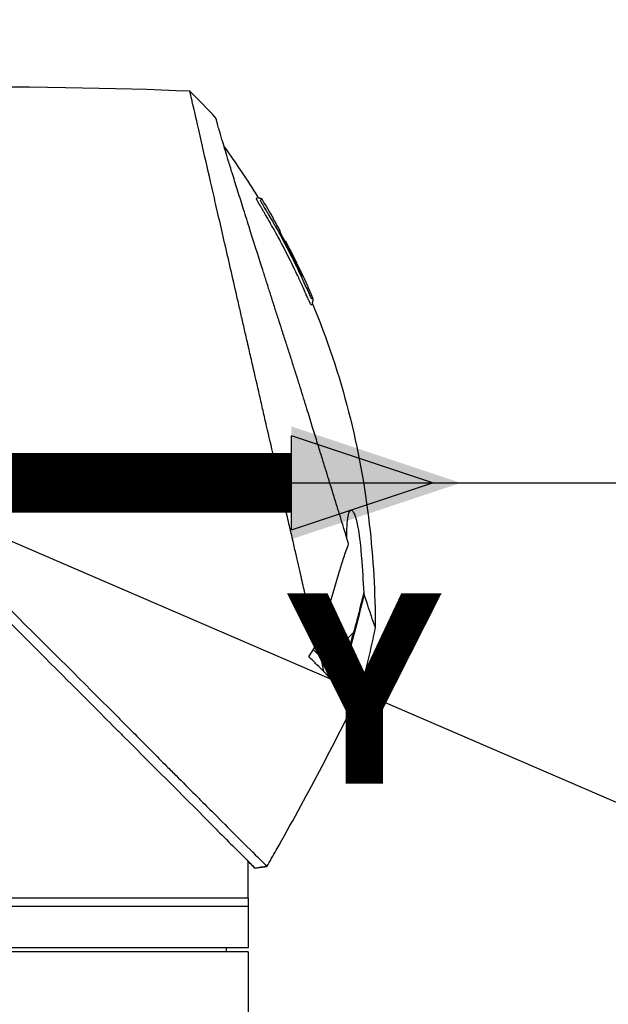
# Model space of a CAD drawing. Header units: millimetres. Extents: x 0 to 5219, y 0 to 2970.
# Tile 161 of 233: x 2026 to 2097, y 2058 to 2177. Entities that reach past the tile are written whole.
import ezdxf

# ---------------------------------------------------------------- set-up
doc = ezdxf.new("R2010")
doc.units = ezdxf.units.MM
doc.header["$LTSCALE"] = 0.2
doc.linetypes.add('CENTER2', pattern=[1.125, 0.75, -0.125, 0.125, -0.125])
for name, color, linetype in [('02_Center Line', 1, 'CENTER2'), ('07_Special Line2', 76, 'Continuous'), ('12_Before Rev.Num.', 5, 'Continuous')]:
    doc.layers.add(name, color=color, linetype=linetype)
doc.layers.add('14_Mark', color=7, linetype='Continuous', true_color=0xe03c31)
doc.styles.add('Rainbow-5.0 Style', font='malgunsl.ttf')
doc.dimstyles.new('Rainbow-5.0 Style', dxfattribs={"dimtxt": 4, "dimasz": 2.5, "dimexe": 1, "dimexo": 1, "dimgap": 1, "dimtad": 1, "dimdsep": 46, "dimtxsty": 'Rainbow-5.0 Style', "dimcen": 0, "dimclrd": 251, "dimclre": 251, "dimclrt": 7, "dimazin": 3, "dimtp": 0.1, "dimtm": 0.1, "dimtfac": 0.61, "dimtmove": 0, "dimatfit": 3, "dimfxl": 1, "dimlwd": -1, "dimlwe": -1, "dimarcsym": 1})
doc.dimstyles.new('Rainbow-5.0 Style$0', dxfattribs={"dimtxt": 4, "dimasz": 3, "dimexe": 2, "dimexo": 1, "dimgap": 0.8, "dimtad": 1, "dimzin": 9, "dimdsep": 46, "dimtxsty": 'Rainbow-5.0 Style', "dimcen": 0, "dimclrd": 251, "dimclre": 251, "dimclrt": 256, "dimadec": 1, "dimazin": 0, "dimtp": 0.1, "dimtm": 0.1, "dimtfac": 0.61, "dimtmove": 0, "dimatfit": 3, "dimfxl": 1, "dimlwd": -1, "dimlwe": -1, "dimarcsym": 1})

# ---------------------------------------------------------------- blocks, each defined once
blk = doc.blocks.new('A$C7b354fd2')
for p, q in [((7.74, 1413.49), (7.74, 1413.49)), ((8.94, 1411.94), (8.93, 1411.93)), ((9.79, 1410.39), (9.79, 1410.39)), ((10.29, 1408.97), (10.29, 1408.98)), ((10.38, 1409.06), (10.43, 1409.11)), ((10.46, 1409.15), (10.46, 1409.15)), ((18.66, 1361.7), (15.54, 1358.57)), ((14.44, 1359.01), (14.44, 1359.01)), ((15.07, 1356.97), (14.76, 1358.69)), ((15.68, 1358.42), (17.13, 1356.62)), ((15.98, 1357.48), (15.98, 1357.48)), ((17.36, 1356.75), (17.36, 1356.75)), ((5.9, 1333), (5.9, 1334)), ((6.74, 1333.16), (8.19, 1333.34)), ((8.19, 1333.34), (8.19, 1333.34)), ((5.9, 1329.5), (5.9, 1332.5)), ((5.9, 1329.5), (-84.1, 1329.5)), ((5.9, 1328.5), (-84.1, 1328.5)), ((5.9, 1329.5), (5.9, 1323.5)), ((5.9, 1323.5), (-84.1, 1323.5)), ((5.9, 1323), (-84.1, 1323)), ((3.29, 1323), (3.3, 1323.5)), ((5.9, 1323), (5.9, 919.1))]:
    blk.add_line(p, q)
for centre, major_axis, ratio, start_param, end_param in [((-345.1, 1397.6), (-366.09, -26.02), 0.042138, 3.488133, 3.909025), ((-0.48, 1424.81), (-7.47, 7.7), 0.120793, 4.50015, 4.924628), ((-73.55, 1364.88), (-45.52, 83.34), 1, 4.712389, 4.730948), ((-73.55, 1364.88), (47.06, -82.48), 1, 1.552239, 1.570796), ((-48.79, 1343.69), (61.32, 61.29), 0.000012, 6.229279, 6.245754), ((-163.81, 1410.5), (-44.19, -183.8), 1, 1.51817, 1.570796), ((-2401.35, 2796.85), (-765.25, 2704.52), 0.999799, 3.899585, 3.900232), ((22.59, 1353.11), (-157.24, -287.66), 0.019111, 4.710355, 4.714425), ((-9.64, 1382.72), (29.02, -28.06), 0.006576, 0.377371, 0.391215), ((-72.8, 1391.8), (92.5, 175.69), 0.499327, 4.653394, 4.763255), ((-10.44, 1381.83), (29.37, -28.27), 0.004865, 5.887634, 5.901943), ((-331.93, 1528.58), (133.4, 370.15), 0.996605, 4.537773, 4.543581)]:
    blk.add_ellipse(centre, major_axis=major_axis, ratio=ratio, start_param=start_param, end_param=end_param)
for points, knots in [([(14.21, 1360.31), (13.74, 1362.33), (13.24, 1364.52), (12.62, 1367.25), (12.53, 1367.6), (12.41, 1368.14), (12.37, 1368.32), (12.11, 1369.47), (11.91, 1370.35), (11.56, 1371.86), (11.43, 1372.45), (11.23, 1373.31), (11.16, 1373.62), (11.07, 1374), (11.05, 1374.08), (10.96, 1374.48), (10.88, 1374.82), (10.63, 1375.92), (10.45, 1376.7), (10.22, 1377.69), (10.18, 1377.89), (10.07, 1378.37), (10.01, 1378.64), (9.91, 1379.08), (9.86, 1379.26), (9.28, 1381.81), (8.72, 1384.25), (8.01, 1387.34), (7.87, 1387.97), (7.58, 1389.22), (7.44, 1389.83), (7.02, 1391.67), (6.75, 1392.88), (6.39, 1394.41), (6.32, 1394.73), (6.17, 1395.37), (6.1, 1395.69), (5.99, 1396.18), (5.95, 1396.33), (5.88, 1396.64), (5.85, 1396.79), (5.69, 1397.5), (5.55, 1398.07), (5.36, 1398.94), (5.29, 1399.23), (5.16, 1399.81), (5.09, 1400.09), (4.89, 1400.95), (4.77, 1401.52), (4.38, 1403.19), (4.13, 1404.3), (3.63, 1406.46), (3.39, 1407.52), (2.92, 1409.59), (2.69, 1410.59), (2.35, 1412.05), (2.24, 1412.53), (2.03, 1413.47), (1.92, 1413.93), (1.71, 1414.83), (1.61, 1415.28), (1.11, 1417.45), (0.75, 1419.02), (0.19, 1421.48), (-0.03, 1422.44), (-0.36, 1423.9), (-0.49, 1424.47), (-0.65, 1425.14), (-0.69, 1425.31), (-0.74, 1425.55), (-0.76, 1425.62), (-0.8, 1425.82), (-0.83, 1425.94), (-0.9, 1426.25), (-0.94, 1426.43), (-1, 1426.7), (-1.03, 1426.8), (-1.06, 1426.92), (-1.06, 1426.96), (-1.09, 1427.09), (-1.11, 1427.17), (-1.14, 1427.28), (-1.14, 1427.31), (-1.14, 1427.31)], [0.000001, 0.000001, 0.000001, 0.000001, 0.87198, 0.87198, 0.998176, 0.998176, 1.064575, 1.064575, 1.41457, 1.41457, 1.596219, 1.596219, 1.693857, 1.693857, 1.719166, 1.719166, 1.837725, 1.837725, 2.111396, 2.111396, 2.182409, 2.182409, 2.276499, 2.276499, 2.337341, 2.337341, 3.162147, 3.162147, 3.373842, 3.373842, 3.579811, 3.579811, 3.984502, 3.984502, 4.09507, 4.09507, 4.202311, 4.202311, 4.255972, 4.255972, 4.304596, 4.304596, 4.486711, 4.486711, 4.581165, 4.581165, 4.673894, 4.673894, 4.859509, 4.859509, 5.231419, 5.231419, 5.60592, 5.60592, 5.979077, 5.979077, 6.165933, 6.165933, 6.351964, 6.351964, 6.539189, 6.539189, 7.288579, 7.288579, 7.860772, 7.860772, 8.290537, 8.290537, 8.451715, 8.451715, 8.522248, 8.522248, 8.654959, 8.654959, 8.889881, 8.889881, 9.06617, 9.06617, 9.132077, 9.132077, 9.362293, 9.362293, 9.592797, 9.592797, 9.592797, 9.592797]), ([(18.09, 1372.45), (18, 1372.73), (17.91, 1373.02), (17.74, 1373.59), (17.64, 1373.89), (17.49, 1374.38), (17.43, 1374.58), (17.12, 1375.6), (16.86, 1376.44), (16.41, 1377.88), (16.23, 1378.47), (15.8, 1379.86), (15.55, 1380.68), (15.14, 1381.98), (15, 1382.46), (14.68, 1383.5), (14.5, 1384.05), (14.13, 1385.26), (13.93, 1385.91), (13.5, 1387.31), (13.27, 1388.06), (12.76, 1389.69), (12.5, 1390.56), (12.15, 1391.66), (12.08, 1391.88), (11.86, 1392.6), (11.7, 1393.1), (11.38, 1394.09), (11.23, 1394.59), (10.91, 1395.58), (10.75, 1396.08), (10.43, 1397.06), (10.27, 1397.56), (9.97, 1398.48), (9.82, 1398.95), (9.6, 1399.65), (9.52, 1399.9), (9.28, 1400.64), (9.13, 1401.12), (8.84, 1402.03), (8.7, 1402.46), (8.41, 1403.36), (8.26, 1403.84), (7.96, 1404.77), (7.82, 1405.23), (7.09, 1407.51), (6.54, 1409.25), (5.89, 1411.3), (5.77, 1411.7), (5.52, 1412.49), (5.39, 1412.88), (5.04, 1414.02), (4.81, 1414.74), (4.38, 1416.13), (4.17, 1416.79), (3.81, 1417.94), (3.66, 1418.44), (3.25, 1419.75), (3.03, 1420.49), (2.69, 1421.61), (2.57, 1422.03), (2.38, 1422.67), (2.31, 1422.92), (2.21, 1423.28), (2.17, 1423.42), (2.13, 1423.58), (2.12, 1423.62), (2.07, 1423.79), (2.05, 1423.9), (2.01, 1424.03), (2, 1424.07), (2, 1424.07)], [0.000001, 0.000001, 0.000001, 0.000001, 0.11946, 0.11946, 0.241052, 0.241052, 0.321692, 0.321692, 0.643653, 0.643653, 0.858623, 0.858623, 1.144694, 1.144694, 1.308122, 1.308122, 1.494874, 1.494874, 1.708069, 1.708069, 1.951832, 1.951832, 2.230695, 2.230695, 2.303189, 2.303189, 2.46479, 2.46479, 2.625297, 2.625297, 2.787922, 2.787922, 2.946664, 2.946664, 3.08253, 3.08253, 3.156368, 3.156368, 3.305764, 3.305764, 3.43529, 3.43529, 3.579096, 3.579096, 3.721833, 3.721833, 4.292184, 4.292184, 4.435257, 4.435257, 4.578157, 4.578157, 4.862917, 4.862917, 5.148905, 5.148905, 5.393875, 5.393875, 5.822939, 5.822939, 6.144758, 6.144758, 6.385994, 6.385994, 6.566823, 6.566823, 6.63475, 6.63475, 6.873456, 6.873456, 7.112007, 7.112007, 7.112007, 7.112007]), ([(12.82, 1402.97), (12.8, 1403.01), (12.77, 1403.07), (12.73, 1403.17), (12.72, 1403.2), (12.7, 1403.23), (12.69, 1403.26), (12.61, 1403.43), (12.57, 1403.52), (12.57, 1403.52), (12.57, 1403.52), (12.55, 1403.56), (12.55, 1403.58), (12.36, 1404.01), (12.16, 1404.43), (11.97, 1404.85), (11.85, 1405.1), (11.73, 1405.35), (11.61, 1405.6), (11.47, 1405.9), (11.33, 1406.17), (11.21, 1406.42), (10.98, 1406.88), (10.79, 1407.27), (10.62, 1407.59), (10.55, 1407.73), (10.48, 1407.86), (10.43, 1407.97), (10.22, 1408.38), (10.1, 1408.61), (10.07, 1408.66), (9.92, 1408.94), (9.77, 1409.23), (9.62, 1409.51), (9.48, 1409.75), (9.35, 1410), (9.21, 1410.24), (8.98, 1410.67), (8.79, 1411.01), (8.64, 1411.27), (8.53, 1411.47), (8.44, 1411.62), (8.38, 1411.72), (8.15, 1412.13), (8.01, 1412.36), (7.99, 1412.41), (7.96, 1412.44), (7.94, 1412.47), (7.93, 1412.51), (7.9, 1412.56), (7.87, 1412.6), (7.85, 1412.64), (7.8, 1412.73), (7.76, 1412.79), (7.72, 1412.85), (7.72, 1412.86), (7.71, 1412.88), (7.7, 1412.89), (7.67, 1412.93), (7.65, 1412.97), (7.64, 1412.99), (7.64, 1413), (7.63, 1413.01), (7.62, 1413.02), (7.62, 1413.03), (7.61, 1413.04), (7.6, 1413.05), (7.6, 1413.05), (7.6, 1413.06), (7.6, 1413.06), (7.57, 1413.11), (7.54, 1413.16), (7.52, 1413.19), (7.45, 1413.3), (7.41, 1413.37), (7.39, 1413.41), (7.38, 1413.43), (7.36, 1413.46), (7.34, 1413.49), (7.33, 1413.5), (7.32, 1413.52), (7.32, 1413.53), (7.31, 1413.54), (7.31, 1413.54), (7.31, 1413.55), (7.3, 1413.56), (7.29, 1413.57), (7.28, 1413.59), (7.27, 1413.61), (7.26, 1413.62), (7.25, 1413.64), (7.25, 1413.65), (7.24, 1413.66), (7.22, 1413.69), (7.21, 1413.71), (7.2, 1413.73), (7.19, 1413.75), (7.16, 1413.8), (7.13, 1413.85), (7.11, 1413.89), (7.08, 1413.95), (7.05, 1414), (7.03, 1414.04), (7.02, 1414.07), (7, 1414.1), (6.99, 1414.12), (6.98, 1414.14), (6.98, 1414.15), (6.97, 1414.16), (6.97, 1414.16), (6.97, 1414.17), (6.97, 1414.17), (6.96, 1414.19), (6.95, 1414.22), (6.94, 1414.25), (6.93, 1414.25), (6.93, 1414.26), (6.93, 1414.26), (6.93, 1414.27), (6.93, 1414.27), (6.93, 1414.28), (6.93, 1414.28), (6.92, 1414.29), (6.92, 1414.3), (6.92, 1414.3), (6.92, 1414.31), (6.92, 1414.31), (6.92, 1414.32), (6.95, 1414.34), (6.97, 1414.38), (6.99, 1414.4), (7.01, 1414.42), (7.03, 1414.43), (7.03, 1414.44), (7.04, 1414.45), (7.05, 1414.45), (7.05, 1414.46), (7.06, 1414.46), (7.06, 1414.47), (7.07, 1414.48), (7.07, 1414.48), (7.08, 1414.48), (7.08, 1414.48), (7.08, 1414.48), (7.08, 1414.48)], [-0.6381839, -0.6381839, -0.6381839, -0.6381839, -0.6316964, -0.6316964, -0.6316964, -0.6307456, -0.6307456, -0.6307456, -0.6250215, -0.6250215, -0.6250215, -0.6234436, -0.6234436, -0.6234436, -0.5910238, -0.5910238, -0.5910238, -0.5714286, -0.5714286, -0.5714286, -0.5584343, -0.5584343, -0.5584343, -0.5344378, -0.5344378, -0.5344378, -0.5236736, -0.5236736, -0.5236736, -0.4857143, -0.4857143, -0.4857143, -0.4628498, -0.4628498, -0.4628498, -0.4428571, -0.4428571, -0.4428571, -0.4184801, -0.4184801, -0.4184801, -0.4, -0.4, -0.4, -0.3785714, -0.3785714, -0.3785714, -0.3766324, -0.3766324, -0.3766324, -0.3736775, -0.3736775, -0.3736775, -0.3678571, -0.3678571, -0.3678571, -0.3667329, -0.3667329, -0.3667329, -0.3632653, -0.3632653, -0.3632653, -0.3617347, -0.3617347, -0.3617347, -0.3602041, -0.3602041, -0.3602041, -0.3600354, -0.3600354, -0.3600354, -0.3571429, -0.3571429, -0.3571429, -0.3517857, -0.3517857, -0.3517857, -0.3491071, -0.3491071, -0.3491071, -0.347306, -0.347306, -0.347306, -0.3464286, -0.3464286, -0.3464286, -0.3448214, -0.3448214, -0.3448214, -0.3432143, -0.3432143, -0.3432143, -0.341231, -0.341231, -0.341231, -0.34, -0.34, -0.34, -0.3357143, -0.3357143, -0.3357143, -0.3314305, -0.3314305, -0.3314305, -0.3277963, -0.3277963, -0.3277963, -0.325, -0.325, -0.325, -0.3238534, -0.3238534, -0.3238534, -0.3196429, -0.3196429, -0.3196429, -0.3186098, -0.3186098, -0.3186098, -0.3169643, -0.3169643, -0.3169643, -0.3142857, -0.3142857, -0.3142857, -0.3057284, -0.3057284, -0.3057284, -0.2625175, -0.2625175, -0.2625175, -0.2379132, -0.2379132, -0.2379132, -0.2285714, -0.2285714, -0.2285714, -0.2146659, -0.2146659, -0.2146659, -0.1843164, -0.1843164, -0.1843164, -0.1783373, -0.1783373, -0.1783373, -0.1783373]), ([(7.08, 1414.48), (7.09, 1414.46), (7.1, 1414.44), (7.14, 1414.42), (7.16, 1414.41), (7.2, 1414.39), (7.22, 1414.39), (7.27, 1414.38), (7.31, 1414.37), (7.38, 1414.37), (7.42, 1414.36), (7.48, 1414.34), (7.5, 1414.33), (7.53, 1414.3), (7.55, 1414.28), (7.56, 1414.26)], [0, 0, 0, 0, 0.00696823, 0.00696823, 0.0132767, 0.0132767, 0.01999623, 0.01999623, 0.03024169, 0.03024169, 0.04191695, 0.04191695, 0.04845969, 0.04845969, 0.05587781, 0.05587781, 0.05587781, 0.05587781]), ([(7.69, 1413.58), (7.67, 1413.61), (7.65, 1413.63), (7.64, 1413.66), (7.55, 1413.8), (7.51, 1413.88), (7.49, 1413.91), (7.49, 1413.92), (7.47, 1413.95), (7.46, 1413.99), (7.45, 1413.99), (7.45, 1413.99), (7.45, 1414), (7.44, 1414.02), (7.43, 1414.03), (7.43, 1414.05), (7.42, 1414.06), (7.42, 1414.08), (7.41, 1414.09), (7.41, 1414.09), (7.41, 1414.09), (7.41, 1414.09), (7.41, 1414.09), (7.41, 1414.09), (7.41, 1414.1), (7.41, 1414.1), (7.41, 1414.1), (7.41, 1414.11), (7.41, 1414.11), (7.41, 1414.11), (7.41, 1414.11), (7.41, 1414.12), (7.42, 1414.12), (7.42, 1414.12), (7.42, 1414.12), (7.42, 1414.13), (7.42, 1414.13), (7.42, 1414.13), (7.43, 1414.13), (7.43, 1414.13), (7.43, 1414.13), (7.43, 1414.14), (7.44, 1414.14), (7.44, 1414.14), (7.45, 1414.15), (7.45, 1414.15), (7.45, 1414.15), (7.46, 1414.16), (7.47, 1414.16), (7.47, 1414.17), (7.47, 1414.17), (7.48, 1414.18), (7.49, 1414.19), (7.5, 1414.2), (7.51, 1414.21), (7.52, 1414.22), (7.52, 1414.22), (7.52, 1414.22), (7.53, 1414.23), (7.54, 1414.24), (7.55, 1414.25), (7.56, 1414.26), (7.56, 1414.26), (7.56, 1414.26), (7.56, 1414.26), (7.56, 1414.26), (7.56, 1414.26)], [0.6113952, 0.6113952, 0.6113952, 0.6113952, 0.6163655, 0.6163655, 0.6163655, 0.6428571, 0.6428571, 0.6428571, 0.6462054, 0.6462054, 0.6462054, 0.6466888, 0.6466888, 0.6466888, 0.6495536, 0.6495536, 0.6495536, 0.6529018, 0.6529018, 0.6529018, 0.6534468, 0.6534468, 0.6534468, 0.6545759, 0.6545759, 0.6545759, 0.65625, 0.65625, 0.65625, 0.6595982, 0.6595982, 0.6595982, 0.6629464, 0.6629464, 0.6629464, 0.6668565, 0.6668565, 0.6668565, 0.6696429, 0.6696429, 0.6696429, 0.6763393, 0.6763393, 0.6763393, 0.6830357, 0.6830357, 0.6830357, 0.6964286, 0.6964286, 0.6964286, 0.7071219, 0.7071219, 0.7071219, 0.75, 0.75, 0.75, 0.7544493, 0.7544493, 0.7544493, 0.7766834, 0.7766834, 0.7766834, 0.7989284, 0.7989284, 0.7989284, 0.8029565, 0.8029565, 0.8029565, 0.8029565]), ([(9.2, 1410.97), (9.13, 1411.1), (9.06, 1411.23), (8.99, 1411.36), (8.63, 1411.99), (8.33, 1412.5), (8.09, 1412.9), (7.93, 1413.18), (7.79, 1413.41), (7.69, 1413.58)], [0.53854069, 0.53854069, 0.53854069, 0.53854069, 0.54601158, 0.54601158, 0.54601158, 0.58414804, 0.58414804, 0.58414804, 0.6113952, 0.6113952, 0.6113952, 0.6113952]), ([(9.2, 1410.97), (10, 1409.55), (10.76, 1408.1), (11.85, 1405.91), (12.2, 1405.17), (12.71, 1404.05), (12.88, 1403.68), (13.13, 1403.12), (13.21, 1402.93), (13.33, 1402.65), (13.38, 1402.55), (13.43, 1402.44), (13.44, 1402.41), (13.48, 1402.34), (13.5, 1402.3), (13.52, 1402.25), (13.53, 1402.23), (13.55, 1402.2), (13.55, 1402.19), (13.56, 1402.19)], [0, 0, 0, 0, 0.4895494, 0.4895494, 0.7349123, 0.7349123, 0.8575971, 0.8575971, 0.9189278, 0.9189278, 0.9500754, 0.9500754, 0.9597588, 0.9597588, 0.9764516, 0.9764516, 0.986508, 0.986508, 0.9974152, 0.9974152, 0.9974152, 0.9974152]), ([(12.44, 1404.89), (12.16, 1405.51), (11.86, 1406.12), (11.27, 1407.33), (10.96, 1407.93), (10.55, 1408.72), (10.49, 1408.84), (10.34, 1409.13), (10.26, 1409.28), (10.12, 1409.56), (10.05, 1409.7), (9.92, 1409.97), (9.86, 1410.09), (9.78, 1410.28), (9.76, 1410.33), (9.76, 1410.37), (9.77, 1410.37), (9.78, 1410.38), (9.79, 1410.39), (9.79, 1410.39)], [0, 0, 0, 0, 0.2033457, 0.2033457, 0.4054893, 0.4054893, 0.4711803, 0.4711803, 0.537522, 0.537522, 0.6072062, 0.6072062, 0.6950472, 0.6950472, 0.7818922, 0.7818922, 0.8436322, 0.8436322, 0.9566964, 0.9566964, 0.9566964, 0.9566964]), ([(10.05, 1409.69), (10.06, 1409.68), (10.07, 1409.67), (10.14, 1409.53), (10.21, 1409.39), (10.31, 1409.18), (10.34, 1409.12), (10.38, 1409.06)], [0.10468466, 0.10468466, 0.10468466, 0.10468466, 0.10797961, 0.10797961, 0.13839286, 0.13839286, 0.15095897, 0.15095897, 0.15095897, 0.15095897]), ([(10.46, 1409.15), (10.46, 1409.14), (10.45, 1409.13), (10.43, 1409.12), (10.43, 1409.12), (10.43, 1409.11), (10.43, 1409.11), (10.44, 1409.09), (10.45, 1409.07), (10.47, 1409.02), (10.48, 1408.99), (10.51, 1408.93), (10.53, 1408.9), (10.57, 1408.81), (10.6, 1408.76), (10.76, 1408.45), (10.85, 1408.28), (11.48, 1407.06), (11.99, 1406), (12.49, 1404.94)], [0, 0, 0, 0, 0.2014667, 0.2014667, 0.2163534, 0.2163534, 0.2235204, 0.2235204, 0.23705, 0.23705, 0.2500366, 0.2500366, 0.2610139, 0.2610139, 0.2818391, 0.2818391, 0.3061493, 0.3061493, 0.4559018, 0.4559018, 0.4559018, 0.4559018]), ([(11.76, 1406.58), (11.71, 1406.68), (11.61, 1406.89), (11.15, 1407.82), (10.81, 1408.48), (10.46, 1409.15)], [-0.3089, -0.3089, -0.3089, -0.3089, -0.2247493, -0.2247493, 0, 0, 0, 0]), ([(12.38, 1405.31), (12.34, 1405.38), (12.3, 1405.47), (12.18, 1405.73), (12.09, 1405.9), (11.96, 1406.18), (11.91, 1406.27), (11.77, 1406.56), (11.69, 1406.73), (11.23, 1407.66), (10.85, 1408.41), (10.46, 1409.15)], [0.2755532, 0.2755532, 0.2755532, 0.2755532, 0.2850415, 0.2850415, 0.2995323, 0.2995323, 0.3067321, 0.3067321, 0.3211833, 0.3211833, 0.3801221, 0.3801221, 0.3801221, 0.3801221]), ([(13.23, 1402.03), (13.23, 1402.04), (13.23, 1402.04), (13.22, 1402.05), (13.21, 1402.08), (13.2, 1402.11), (13.18, 1402.15), (13.15, 1402.21), (13.13, 1402.25), (13.12, 1402.28), (13.11, 1402.3), (13.1, 1402.32), (13.1, 1402.34), (13.09, 1402.34), (13.09, 1402.35), (13.09, 1402.35), (13.09, 1402.36), (13.08, 1402.36), (13.08, 1402.37), (13.08, 1402.38), (13.07, 1402.39), (13.07, 1402.4), (13.06, 1402.42), (13.05, 1402.44), (13.04, 1402.46), (13.03, 1402.48), (13.02, 1402.5), (13.01, 1402.52), (12.98, 1402.61), (12.94, 1402.69), (12.9, 1402.77), (12.89, 1402.81), (12.87, 1402.86), (12.84, 1402.92), (12.84, 1402.93), (12.83, 1402.94), (12.83, 1402.94), (12.83, 1402.96), (12.82, 1402.96), (12.82, 1402.97), (12.82, 1402.97), (12.82, 1402.97), (12.82, 1402.97)], [-0.66514195, -0.66514195, -0.66514195, -0.66514195, -0.66455586, -0.66455586, -0.66455586, -0.66183036, -0.66183036, -0.66183036, -0.65848214, -0.65848214, -0.65848214, -0.65680804, -0.65680804, -0.65680804, -0.65638951, -0.65638951, -0.65638951, -0.65597098, -0.65597098, -0.65597098, -0.65513393, -0.65513393, -0.65513393, -0.65351626, -0.65351626, -0.65351626, -0.65178571, -0.65178571, -0.65178571, -0.64508929, -0.64508929, -0.64508929, -0.64174107, -0.64174107, -0.64174107, -0.64037359, -0.64037359, -0.64037359, -0.63839286, -0.63839286, -0.63839286, -0.63818395, -0.63818395, -0.63818395, -0.63818395]), ([(13.43, 1401.62), (13.41, 1401.65), (13.4, 1401.69), (13.38, 1401.72), (13.32, 1401.84), (13.27, 1401.96), (13.23, 1402.03), (13.23, 1402.03), (13.23, 1402.03), (13.23, 1402.03)], [-0.67857143, -0.67857143, -0.67857143, -0.67857143, -0.67563925, -0.67563925, -0.67563925, -0.66517857, -0.66517857, -0.66517857, -0.66514195, -0.66514195, -0.66514195, -0.66514195]), ([(13.71, 1401.55), (13.71, 1401.55), (13.71, 1401.55), (13.71, 1401.55), (13.71, 1401.55), (13.7, 1401.54), (13.7, 1401.54), (13.69, 1401.53), (13.69, 1401.53), (13.69, 1401.53), (13.68, 1401.52), (13.67, 1401.51), (13.66, 1401.5), (13.65, 1401.49), (13.64, 1401.48), (13.64, 1401.48), (13.62, 1401.46), (13.61, 1401.45), (13.6, 1401.44), (13.6, 1401.44), (13.6, 1401.44), (13.6, 1401.44), (13.6, 1401.44), (13.6, 1401.44), (13.59, 1401.43), (13.59, 1401.43), (13.59, 1401.43), (13.59, 1401.43), (13.58, 1401.42), (13.57, 1401.42), (13.57, 1401.42), (13.57, 1401.41), (13.57, 1401.41), (13.57, 1401.41), (13.56, 1401.41), (13.56, 1401.41), (13.56, 1401.41), (13.56, 1401.41), (13.56, 1401.41), (13.56, 1401.41), (13.56, 1401.41), (13.56, 1401.42), (13.56, 1401.42), (13.55, 1401.42), (13.55, 1401.42), (13.55, 1401.42), (13.55, 1401.42), (13.55, 1401.42), (13.54, 1401.42), (13.54, 1401.43), (13.53, 1401.43), (13.52, 1401.46), (13.52, 1401.46), (13.51, 1401.48), (13.5, 1401.49), (13.48, 1401.52), (13.46, 1401.57), (13.43, 1401.62)], [-0.8424131, -0.8424131, -0.8424131, -0.8424131, -0.8361277, -0.8361277, -0.8361277, -0.7959166, -0.7959166, -0.7959166, -0.7857143, -0.7857143, -0.7857143, -0.7650972, -0.7650972, -0.7650972, -0.7397959, -0.7397959, -0.7397959, -0.7152592, -0.7152592, -0.7152592, -0.7135569, -0.7135569, -0.7135569, -0.7068916, -0.7068916, -0.7068916, -0.70606, -0.70606, -0.70606, -0.7010621, -0.7010621, -0.7010621, -0.6985631, -0.6985631, -0.6985631, -0.6973136, -0.6973136, -0.6973136, -0.6969517, -0.6969517, -0.6969517, -0.6960641, -0.6960641, -0.6960641, -0.6934402, -0.6934402, -0.6934402, -0.691691, -0.691691, -0.691691, -0.6873178, -0.6873178, -0.6873178, -0.6847598, -0.6847598, -0.6847598, -0.6785714, -0.6785714, -0.6785714, -0.6785714]), ([(13.73, 1402.29), (13.73, 1402.29), (13.73, 1402.29), (13.73, 1402.29), (13.73, 1402.29), (13.73, 1402.28), (13.72, 1402.27), (13.71, 1402.26), (13.7, 1402.25), (13.69, 1402.24), (13.68, 1402.23), (13.68, 1402.22), (13.67, 1402.21), (13.66, 1402.2), (13.65, 1402.2), (13.63, 1402.19), (13.63, 1402.19), (13.63, 1402.19), (13.63, 1402.19), (13.63, 1402.19), (13.62, 1402.18), (13.62, 1402.18), (13.6, 1402.18), (13.59, 1402.18), (13.59, 1402.18), (13.59, 1402.18), (13.59, 1402.18), (13.59, 1402.18), (13.58, 1402.18), (13.59, 1402.15), (13.56, 1402.18), (13.56, 1402.18), (13.56, 1402.19), (13.56, 1402.19)], [0.1904669, 0.1904669, 0.1904669, 0.1904669, 0.1946998, 0.1946998, 0.1946998, 0.2185366, 0.2185366, 0.2185366, 0.2401138, 0.2401138, 0.2401138, 0.25, 0.25, 0.25, 0.2746433, 0.2746433, 0.2746433, 0.275, 0.275, 0.275, 0.284375, 0.284375, 0.284375, 0.29375, 0.29375, 0.29375, 0.2960651, 0.2960651, 0.2960651, 0.3063403, 0.3063403, 0.3063403, 0.3071483, 0.3071483, 0.3071483, 0.3071483]), ([(13.73, 1402.29), (13.74, 1402.26), (13.75, 1402.23), (13.76, 1402.17), (13.76, 1402.14), (13.75, 1402.06), (13.74, 1402.01), (13.71, 1401.87), (13.68, 1401.77), (13.69, 1401.62), (13.7, 1401.59), (13.71, 1401.55)], [0.00004944, 0.00004944, 0.00004944, 0.00004944, 0.00905919, 0.00905919, 0.01879779, 0.01879779, 0.03294906, 0.03294906, 0.06376675, 0.06376675, 0.07528968, 0.07528968, 0.07528968, 0.07528968]), ([(13.71, 1401.55), (17.26, 1393.07), (19.54, 1383.97), (21.07, 1370.7), (21.31, 1366.52), (21.32, 1362.35)], [0, 0, 0, 0, 2.758267, 2.758267, 4.009408, 4.009408, 4.009408, 4.009408]), ([(-37.48, 1379.03), (-37.21, 1378.76), (-36.96, 1378.52), (-36.34, 1377.89), (-36.05, 1377.6), (-35.19, 1376.75), (-34.62, 1376.18), (-32.91, 1374.46), (-31.77, 1373.32), (-28.36, 1369.91), (-26.11, 1367.66), (-18.77, 1360.33), (-14.54, 1356.14), (-10.52, 1352.11), (-9.97, 1351.56), (-8.9, 1350.48), (-8.36, 1349.94), (-6.45, 1348.02), (-5.19, 1346.73), (-3.58, 1345.12), (-3.19, 1344.74), (-2.01, 1343.55), (-1.25, 1342.79), (-0.2, 1341.74), (0.12, 1341.42), (1.01, 1340.53), (1.57, 1339.97), (3.03, 1338.51), (3.87, 1337.64), (5.76, 1335.77), (6.67, 1334.88), (7.58, 1333.97), (7.81, 1333.73), (8.04, 1333.5), (8.1, 1333.44), (8.14, 1333.39), (8.15, 1333.38), (8.16, 1333.37), (8.17, 1333.36), (8.18, 1333.35), (8.18, 1333.35), (8.18, 1333.35), (8.19, 1333.35), (8.19, 1333.34), (8.19, 1333.34), (8.19, 1333.34), (8.19, 1333.34), (8.19, 1333.34)], [0, 0, 0, 0, 0.115596, 0.115596, 0.212113, 0.212113, 0.405093, 0.405093, 0.790972, 0.790972, 1.563393, 1.563393, 3.332159, 3.332159, 3.60987, 3.60987, 3.890806, 3.890806, 4.623507, 4.623507, 4.856845, 4.856845, 5.35641, 5.35641, 5.576842, 5.576842, 5.990665, 5.990665, 6.711546, 6.711546, 7.79125, 7.79125, 8.330789, 8.330789, 8.599474, 8.599474, 8.666532, 8.666532, 8.716444, 8.716444, 8.791539, 8.791539, 8.829086, 8.829086, 8.847858, 8.847858, 8.871461, 8.871461, 8.871461, 8.871461]), ([(-38.47, 1378.35), (-37.7, 1377.61), (-36.94, 1376.86), (-35.26, 1375.22), (-34.35, 1374.32), (-31.5, 1371.49), (-29.56, 1369.55), (-23.64, 1363.62), (-19.69, 1359.64), (-13.94, 1353.88), (-12.01, 1351.95), (-9.84, 1349.77), (-9.53, 1349.46), (-5.04, 1344.96), (-1.24, 1341.17), (1.83, 1338.08), (2.03, 1337.88), (2.97, 1336.92), (3.66, 1336.24), (5.04, 1334.86), (5.67, 1334.23), (6.3, 1333.59), (6.46, 1333.43), (6.63, 1333.27), (6.67, 1333.23), (6.71, 1333.19), (6.72, 1333.18), (6.73, 1333.17), (6.73, 1333.17), (6.73, 1333.16), (6.73, 1333.16), (6.74, 1333.16), (6.74, 1333.16), (6.74, 1333.16), (6.74, 1333.16), (6.74, 1333.16)], [-7.620463, -7.620463, -7.620463, -7.620463, -7.336805, -7.336805, -6.999081, -6.999081, -6.270272, -6.270272, -4.749597, -4.749597, -3.95115, -3.95115, -3.814973, -3.814973, -1.971605, -1.971605, -1.846597, -1.846597, -1.347406, -1.347406, -0.675491, -0.675491, -0.339165, -0.339165, -0.169556, -0.169556, -0.084774, -0.084774, -0.042597, -0.042597, -0.021599, -0.021599, -0.011128, -0.011128, -0.000028, -0.000028, -0.000028, -0.000028]), ([(17.87, 1373.16), (17.87, 1373.8), (17.88, 1374.26), (17.92, 1375.04), (17.96, 1375.48), (18.08, 1376.09), (18.14, 1376.3), (18.28, 1376.53), (18.36, 1376.58), (18.48, 1376.54), (18.57, 1376.48), (18.75, 1376.15), (18.81, 1376), (18.93, 1375.64), (18.99, 1375.45), (19.1, 1374.99), (19.16, 1374.72), (19.29, 1374.02), (19.36, 1373.57), (19.51, 1372.45), (19.55, 1371.89), (19.6, 1371.25), (19.62, 1371.02), (19.75, 1369.37), (19.84, 1367.99), (19.92, 1366.52)], [-1.705013, -1.705013, -1.705013, -1.705013, -1.556708, -1.556708, -1.329106, -1.329106, -1.145925, -1.145925, -0.996981, -0.996981, -0.898581, -0.898581, -0.842466, -0.842466, -0.790237, -0.790237, -0.729818, -0.729818, -0.639276, -0.639276, -0.510567, -0.510567, -0.441089, -0.441089, -0.000001, -0.000001, -0.000001, -0.000001]), ([(16.99, 1369.13), (17.15, 1369.69), (17.32, 1370.25), (17.69, 1371.36), (17.89, 1371.91), (18.09, 1372.45)], [0.000001, 0.000001, 0.000001, 0.000001, 0.1746079, 0.1746079, 0.3493254, 0.3493254, 0.3493254, 0.3493254]), ([(14.21, 1360.31), (14.69, 1361.72), (15.18, 1363.21), (16.12, 1366.19), (16.58, 1367.7), (16.99, 1369.13)], [0.000001, 0.000001, 0.000001, 0.000001, 0.4445869, 0.4445869, 0.8865288, 0.8865288, 0.8865288, 0.8865288]), ([(19.92, 1366.52), (19.72, 1365.72), (19.52, 1364.91), (19.1, 1363.3), (18.88, 1362.5), (18.66, 1361.7)], [0.000001, 0.000001, 0.000001, 0.000001, 0.2490275, 0.2490275, 0.498054, 0.498054, 0.498054, 0.498054]), ([(19.99, 1366.31), (19.98, 1366.34), (19.97, 1366.37), (19.94, 1366.45), (19.93, 1366.49), (19.92, 1366.52)], [-0.04707166, -0.04707166, -0.04707166, -0.04707166, -0.02156687, -0.02156687, -0.00000099, -0.00000099, -0.00000099, -0.00000099]), ([(21.32, 1362.35), (21.32, 1362.35), (21.32, 1362.35), (21.32, 1362.35), (21.32, 1362.36), (21.29, 1362.42), (21.25, 1362.54), (21.24, 1362.56), (21.23, 1362.58), (21.23, 1362.6), (21.17, 1362.75), (21.1, 1362.95), (21.04, 1363.12), (21.01, 1363.21), (20.99, 1363.29), (20.96, 1363.36), (20.89, 1363.57), (20.81, 1363.81), (20.72, 1364.08), (20.59, 1364.46), (20.44, 1364.9), (20.28, 1365.4), (20.19, 1365.69), (20.09, 1365.99), (19.99, 1366.31)], [-0.9997805, -0.9997805, -0.9997805, -0.9997805, -0.9852531, -0.9852531, -0.9852531, -0.7801742, -0.7801742, -0.7801742, -0.75, -0.75, -0.75, -0.5788911, -0.5788911, -0.5788911, -0.5, -0.5, -0.5, -0.3424334, -0.3424334, -0.3424334, -0.1230002, -0.1230002, -0.1230002, 0, 0, 0, 0]), ([(18.66, 1361.7), (18.64, 1361.61), (18.61, 1361.51), (18.55, 1361.3), (18.52, 1361.2), (18.44, 1360.89), (18.38, 1360.69), (18.21, 1360.08), (18.09, 1359.68), (17.74, 1358.46), (17.5, 1357.66), (17.26, 1356.85)], [-0.5086362, -0.5086362, -0.5086362, -0.5086362, -0.4739534, -0.4739534, -0.441906, -0.441906, -0.3787937, -0.3787937, -0.2524889, -0.2524889, -0.000008, -0.000008, -0.000008, -0.000008]), ([(14.76, 1358.69), (14.68, 1358.77), (14.54, 1358.91), (14.32, 1359.12), (14.16, 1359.28), (14.02, 1359.42), (13.91, 1359.53), (13.9, 1359.55), (13.89, 1359.56), (13.87, 1359.57), (13.85, 1359.59), (13.83, 1359.61), (13.8, 1359.64)], [-1, -1, -1, -1, -0.75, -0.75, -0.75, -0.5269223, -0.5269223, -0.5269223, -0.5, -0.5, -0.5, -0.441661, -0.441661, -0.441661, -0.441661]), ([(15.54, 1358.57), (15.32, 1358.79), (15.09, 1359.02), (14.84, 1359.27), (14.83, 1359.28), (14.82, 1359.29), (14.81, 1359.3), (14.49, 1359.62), (14.23, 1359.88), (14.05, 1360.06)], [0, 0, 0, 0, 0.2423045, 0.2423045, 0.2423045, 0.25, 0.25, 0.25, 0.4698867, 0.4698867, 0.4698867, 0.4698867]), ([(15.07, 1356.97), (14.81, 1357.23), (14.54, 1357.5), (13.94, 1358.1), (13.61, 1358.42), (13.28, 1358.75)], [0, 0, 0, 0, 0.2242367, 0.2242367, 0.4651784, 0.4651784, 0.4651784, 0.4651784]), ([(16.24, 1357.22), (16.02, 1357.44), (15.79, 1357.67), (15.55, 1357.91), (15.54, 1357.92), (15.54, 1357.92), (15.54, 1357.92), (15.29, 1358.16), (15.03, 1358.43), (14.76, 1358.69)], [-1, -1, -1, -1, -0.5031772, -0.5031772, -0.5031772, -0.5, -0.5, -0.5, 0, 0, 0, 0]), ([(15.68, 1358.42), (15.67, 1358.43), (15.66, 1358.43), (15.65, 1358.45), (15.65, 1358.45), (15.63, 1358.47), (15.62, 1358.49), (15.59, 1358.51), (15.58, 1358.53), (15.57, 1358.54), (15.56, 1358.55), (15.55, 1358.56), (15.54, 1358.57), (15.54, 1358.57)], [0.000001, 0.000001, 0.000001, 0.000001, 0.00272697, 0.00272697, 0.00542648, 0.00542648, 0.01073802, 0.01073802, 0.01585747, 0.01585747, 0.01837058, 0.01837058, 0.02084972, 0.02084972, 0.02084972, 0.02084972]), ([(16.24, 1357.22), (16.23, 1357.27), (16.19, 1357.52), (15.93, 1358.06), (15.81, 1358.25), (15.68, 1358.42)], [0.00000226, 0.00000226, 0.00000226, 0.00000226, 0.01532774, 0.01532774, 0.02361868, 0.02361868, 0.02361868, 0.02361868]), ([(16.53, 1355.54), (16.31, 1355.75), (16.08, 1355.97), (15.72, 1356.33), (15.59, 1356.46), (15.4, 1356.65), (15.34, 1356.71), (15.24, 1356.81), (15.21, 1356.84), (15.16, 1356.89), (15.14, 1356.91), (15.1, 1356.94), (15.09, 1356.96), (15.07, 1356.97)], [0.000001, 0.000001, 0.000001, 0.000001, 0.2318332, 0.2318332, 0.3483456, 0.3483456, 0.40613, 0.40613, 0.4349144, 0.4349144, 0.4492809, 0.4492809, 0.4664527, 0.4664527, 0.4664527, 0.4664527]), ([(16.53, 1355.54), (16.47, 1355.81), (16.42, 1356.11), (16.33, 1356.65), (16.28, 1356.97), (16.24, 1357.22)], [0.000001, 0.000001, 0.000001, 0.000001, 0.083636, 0.083636, 0.1696312, 0.1696312, 0.1696312, 0.1696312]), ([(17.13, 1356.62), (17.04, 1356.46), (16.95, 1356.31), (16.78, 1356), (16.69, 1355.84), (16.61, 1355.68)], [-0.1067409, -0.1067409, -0.1067409, -0.1067409, -0.0533713, -0.0533713, -0.0000018, -0.0000018, -0.0000018, -0.0000018]), ([(17.26, 1356.85), (17.24, 1356.81), (17.22, 1356.77), (17.17, 1356.69), (17.15, 1356.66), (17.13, 1356.62)], [-0.02701964, -0.02701964, -0.02701964, -0.02701964, -0.01351028, -0.01351028, -0.000001, -0.000001, -0.000001, -0.000001]), ([(19.51, 1354.6), (19.51, 1354.6), (19.51, 1354.6), (19.5, 1354.61), (19.49, 1354.62), (19.48, 1354.63), (19.47, 1354.64), (19.43, 1354.67), (19.39, 1354.72), (19.33, 1354.78), (19.21, 1354.89), (19.04, 1355.06), (18.81, 1355.3), (18.8, 1355.3), (18.8, 1355.31), (18.79, 1355.31), (18.56, 1355.54), (18.28, 1355.83), (17.92, 1356.19), (17.76, 1356.35), (17.59, 1356.52), (17.41, 1356.7)], [0.0000758, 0.0000758, 0.0000758, 0.0000758, 0.0768214, 0.0768214, 0.0768214, 0.1521768, 0.1521768, 0.1521768, 0.2988063, 0.2988063, 0.2988063, 0.5714286, 0.5714286, 0.5714286, 0.5782623, 0.5782623, 0.5782623, 0.8701763, 0.8701763, 0.8701763, 1, 1, 1, 1]), ([(16.61, 1355.68), (16.59, 1355.66), (16.58, 1355.64), (16.55, 1355.59), (16.54, 1355.56), (16.53, 1355.54)], [-0.01682573, -0.01682573, -0.01682573, -0.01682573, -0.00841337, -0.00841337, -0.00000101, -0.00000101, -0.00000101, -0.00000101]), ([(6.74, 1333.16), (6.74, 1333.16), (6.72, 1333.17), (6.6, 1333.29), (6.33, 1333.56), (5.9, 1334)], [-8.6028048, -8.6028048, -8.6028048, -8.6028048, -8.4195703, -8.4195703, -7.7286267, -7.7286267, -7.7286267, -7.7286267]), ([(5.9, 1332.5), (5.9, 1332.56), (5.9, 1332.63), (5.9, 1332.75), (5.9, 1332.81), (5.9, 1332.9), (5.9, 1332.94), (5.9, 1332.99), (5.9, 1333), (5.9, 1333)], [0, 0, 0, 0, 0.0188345, 0.0188345, 0.037669, 0.037669, 0.0565035, 0.0565035, 0.075338, 0.075338, 0.075338, 0.075338])]:
    blk.add_open_spline(points, degree=3, knots=knots)
for points in [[(3, 1420.58), (4.44, 1418.6), (5.8, 1416.56), (7.08, 1414.48)], [(7.56, 1414.26), (7.56, 1414.26), (7.56, 1414.26), (7.56, 1414.26)], [(7.56, 1414.26), (8.03, 1413.49), (8.49, 1412.72), (8.94, 1411.94)], [(7.97, 1413.1), (7.98, 1413.1), (7.98, 1413.09), (7.98, 1413.09)], [(12.38, 1405.31), (12.85, 1404.31), (13.3, 1403.3), (13.73, 1402.29)], [(21.32, 1362.35), (20.77, 1359.75), (20.17, 1357.17), (19.51, 1354.6)], [(8.19, 1333.34), (7.7, 1333.28), (7.22, 1333.22), (6.74, 1333.16)]]:
    blk.add_open_spline(points, degree=3)
at = {"layer": '02_Center Line', "ltscale": 11.288275}
blk.add_line((-219.43, 1379.85), (44.04, 1379.85), dxfattribs=at)
blk = doc.blocks.new('*D117')
at = {"color": 251, "linetype": 'ByBlock', "transparency": 16777216}
for p, q in [((2040.53, 2120.75), (2210.65, 2120.75)), ((2200.65, 1565.6), (2200.65, 2105.75)), ((2040.53, 1550.6), (2210.65, 1550.6))]:
    blk.add_line(p, q, dxfattribs=at)
at = {"color": 251, "transparency": 16777216}
for points in [[(2198.15, 2105.75), (2203.15, 2105.75), (2200.65, 2120.75)], [(2198.15, 1565.6), (2203.15, 1565.6), (2200.65, 1550.6)]]:
    blk.add_solid(points, dxfattribs=at)
at = {"layer": 'Defpoints', "color": 0, "transparency": 16777216}
for p in [(2035.53, 2120.75), (2200.65, 2120.75), (2035.53, 1550.6)]:
    blk.add_point(p, dxfattribs=at)
at = {"transparency": 16777216, "insert": (2186.24, 1835.67), "char_height": 20, "attachment_point": 5, "rotation": 90, "style": 'Rainbow-5.0 Style'}
blk.add_mtext('570.15', dxfattribs=at)
blk = doc.blocks.new('*D118')
at = {"color": 251, "linetype": 'ByBlock', "transparency": 16777216}
for p, q in [((1955.2, 2237.9), (2210.65, 2237.9)), ((2200.65, 2135.75), (2200.65, 2222.9)), ((2072.35, 2120.75), (2210.65, 2120.75))]:
    blk.add_line(p, q, dxfattribs=at)
at = {"color": 251, "transparency": 16777216}
for points in [[(2198.15, 2222.9), (2203.15, 2222.9), (2200.65, 2237.9)], [(2198.15, 2135.75), (2203.15, 2135.75), (2200.65, 2120.75)]]:
    blk.add_solid(points, dxfattribs=at)
at = {"layer": 'Defpoints', "color": 0, "transparency": 16777216}
for p in [(1950.2, 2237.9), (2200.65, 2237.9), (2067.35, 2120.75)]:
    blk.add_point(p, dxfattribs=at)
at = {"transparency": 16777216, "insert": (2186.25, 2179.32), "char_height": 20, "attachment_point": 5, "rotation": 90, "style": 'Rainbow-5.0 Style'}
blk.add_mtext('117.15', dxfattribs=at)
blk = doc.blocks.new('*D119')
at = {"color": 251, "linetype": 'ByBlock', "transparency": 16777216}
for p, q in [((1955.2, 2237.9), (2279.94, 2237.9)), ((2269.94, 952.9), (2269.94, 2222.9)), ((2131.07, 937.9), (2279.94, 937.9))]:
    blk.add_line(p, q, dxfattribs=at)
at = {"color": 251, "transparency": 16777216}
for points in [[(2267.44, 2222.9), (2272.44, 2222.9), (2269.94, 2237.9)], [(2267.44, 952.9), (2272.44, 952.9), (2269.94, 937.9)]]:
    blk.add_solid(points, dxfattribs=at)
at = {"layer": 'Defpoints', "color": 0, "transparency": 16777216}
for p in [(1950.2, 2237.9), (2269.94, 2237.9), (2126.07, 937.9)]:
    blk.add_point(p, dxfattribs=at)
at = {"transparency": 16777216, "insert": (2255.54, 1587.9), "char_height": 20, "attachment_point": 5, "rotation": 90, "style": 'Rainbow-5.0 Style'}
blk.add_mtext('1300', dxfattribs=at)
blk = doc.blocks.new('A$Ca1632f6c')
at = {"layer": '07_Special Line2'}
blk.add_hatch(color=256, dxfattribs=at).paths.add_polyline_path([(49.156, 0), (34.9, 4.752), (34.9, -4.752)])
at = {"layer": '12_Before Rev.Num.'}
blk.add_hatch(color=256, dxfattribs=at).paths.add_polyline_path([(0, 49.156), (-4.752, 34.9), (4.752, 34.9)])
at = {"layer": '14_Mark'}
h = blk.add_hatch(color=256, dxfattribs=at)
h.dxf.hatch_style = 1
h.paths.add_polyline_path([(5, 0, 1), (-5, 0, 1)])
at = {"layer": '07_Special Line2'}
for p, q in [((34.9, -3.96), (34.9, 3.96)), ((46.78, 0), (34.9, 3.96)), ((34.9, -3.96), (46.78, 0))]:
    blk.add_line(p, q, dxfattribs=at)
at = {"layer": '07_Special Line2', "const_width": 5}
blk.add_lwpolyline([(34.9, 0), (0, 0)], dxfattribs=at)
at = {"layer": '12_Before Rev.Num.'}
for p, q in [((0, 46.78), (-3.96, 34.9)), ((3.96, 34.9), (0, 46.78)), ((3.96, 34.9), (-3.96, 34.9))]:
    blk.add_line(p, q, dxfattribs=at)
at = {"layer": '12_Before Rev.Num.', "const_width": 5}
blk.add_lwpolyline([(0, 34.9), (0, 0)], dxfattribs=at)
at = {"layer": '14_Mark'}
blk.add_circle((0, 0), 5, dxfattribs=at)
at = {"layer": '07_Special Line2', "insert": (34.529, -17.308), "char_height": 16, "attachment_point": 4, "style": 'Rainbow-5.0 Style'}
blk.add_mtext('{\\fMalgun Gothic Semilight|b1|i0|c129|p50;Y}', dxfattribs=at)
at = {"layer": '12_Before Rev.Num.', "insert": (-20.587, 35.725), "char_height": 16, "attachment_point": 4, "style": 'Rainbow-5.0 Style'}
blk.add_mtext('{\\fMalgun Gothic Semilight|b1|i0|c129|p50;Z}', dxfattribs=at)
at = {"layer": '14_Mark', "insert": (-17.839, -15.459), "char_height": 16, "attachment_point": 4, "style": 'Rainbow-5.0 Style'}
blk.add_mtext('{\\fMalgun Gothic Semilight|b1|i0|c129|p50;3}', dxfattribs=at)

msp = doc.modelspace()

# ---------------------------------------------------------------- block references
msp.add_blockref('A$C7b354fd2', (2047.459, 740.896))
at = {"xscale": 1.44, "yscale": 1.44, "zscale": 1.44}
msp.add_blockref('A$Ca1632f6c', (2008.358, 2120.746), dxfattribs=at)

# ---------------------------------------------------------------- dimensions: what is measured, and where the dimension line sits
for base, p1, p2, picture, middle in [((2200.646, 2237.896), (2067.35, 2120.746), (1950.2, 2237.896), '*D118', (2186.251, 2179.321)), ((2269.944, 2237.896), (2126.073, 937.896), (1950.2, 2237.896), '*D119', (2255.543, 1587.896)), ((2200.646, 2120.746), (2035.534, 1550.596), (2035.534, 2120.746), '*D117', (2186.245, 1835.671))]:
    dim = msp.add_linear_dim(base=base, p1=p1, p2=p2, angle=90, dimstyle='Rainbow-5.0 Style$0', override={"dimscale": 5, "dimtol": 0, "dimlim": 0, "dimtp": 0.1, "dimtm": 0.1, "dimtfac": 0.61, "dimtdec": 2, "dimtolj": 0, "dimtzin": 8})
    dim.commit()
    dim.dimension.update_dxf_attribs({"geometry": picture, "text_midpoint": middle})

# ---------------------------------------------------------------- leaders
at = {"annotation_type": 0, "has_hookline": 1, "hookline_direction": 0, "text_width": 138.224}
msp.add_leader([(2008.358, 2120.714), (2329.098, 1982.316), (2341.598, 1982.316)], dimstyle='Rainbow-5.0 Style', override={"dimscale": 5}, dxfattribs=at)

doc.saveas('drawing.dxf')
